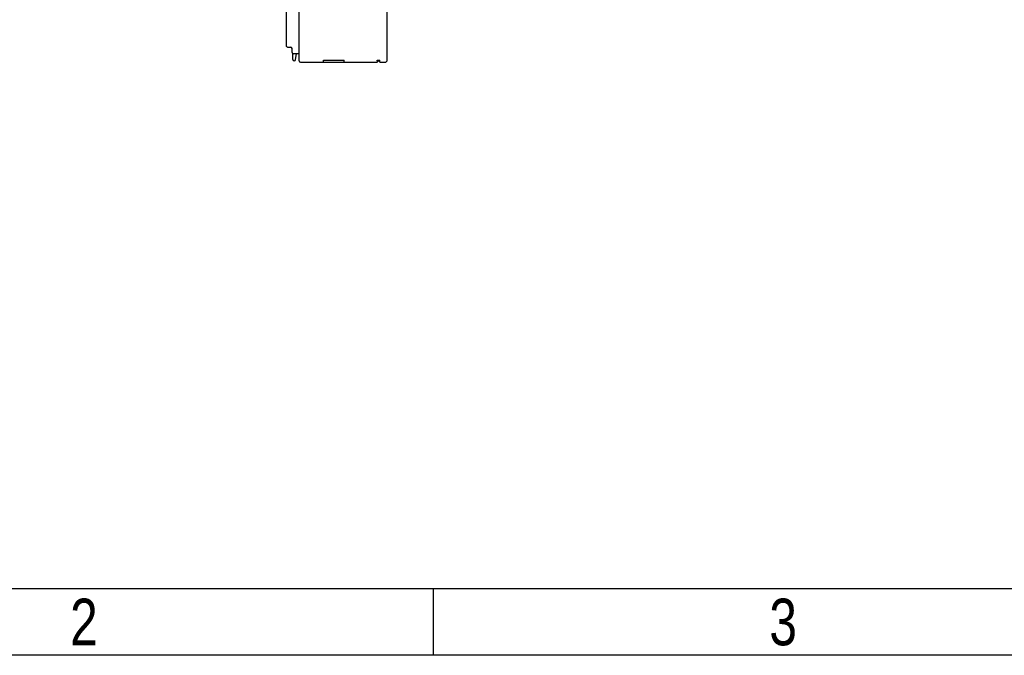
# Model space of a CAD drawing. Header units: millimetres. Extents: x 0 to 1706, y 0 to 575.
# Tile 4 of 32: x 1036 to 1179, y 0 to 92. Entities that reach past the tile are written whole.
import ezdxf
from ezdxf.enums import TextEntityAlignment as Align

# ---------------------------------------------------------------- set-up
doc = ezdxf.new("R2010")
doc.units = ezdxf.units.MM
doc.header["$LTSCALE"] = 30.734
doc.layers.get('0').update_dxf_attribs({"linetype": 'CONTINUOUS'})
doc.layers.add('00_COMPONENTS', color=7, linetype='CONTINUOUS')
doc.styles.get("Standard").update_dxf_attribs({"font": 'txt', "width": 0.707})

# ---------------------------------------------------------------- blocks, each defined once
blk = doc.blocks.new('3')
at = {"color": 2}
blk.add_line((6806.12, 123.22), (6806.12, 147.22), dxfattribs=at)
for points in [[(6302.12, 123.22), (6302.12, 1548.82), (8318.12, 1548.82), (8318.12, 123.22)], [(6422.12, 147.22), (6422.12, 1524.82), (8294.12, 1524.82), (8294.12, 147.22)]]:
    blk.add_lwpolyline(points, close=True, dxfattribs=at)
at = {"color": 2, "width": 0.8}
for s, p in [('2', (6680.12, 135.22)), ('3', (6932.12, 135.22))]:
    blk.add_text(s, height=16.8, dxfattribs=at).set_placement(p, align=Align.MIDDLE_CENTER)

msp = doc.modelspace()

# ---------------------------------------------------------------- linework, layer by layer
at = {"layer": '00_COMPONENTS', "color": 7, "linetype": 'Continuous'}
for p, q in [((1076.82, 86.31), (1076.82, 97.71)), ((1089.62, 86.41), (1089.62, 95.96)), ((1074.95, 93.91), (1074.95, 88.51)), ((1075.15, 88.31), (1075.6, 88.31)), ((1075.8, 87.51), (1075.8, 88.11)), ((1075.9, 86.51), (1075.9, 87.34)), ((1076.82, 87.31), (1076, 87.31)), ((1076.32, 86.49), (1076.43, 87.31)), ((1076.1, 86.31), (1076.12, 86.31)), ((1077.02, 86.11), (1088.15, 86.11)), ((1080.39, 86.41), (1083.39, 86.41)), ((1080.39, 86.11), (1080.39, 86.41)), ((1083.39, 86.11), (1083.39, 86.41)), ((1088.15, 86.41), (1088.57, 86.41)), ((1088.15, 86.31), (1088.15, 86.41)), ((1088.45, 86.41), (1088.15, 86.11)), ((1088.35, 86.31), (1088.57, 86.31)), ((1088.57, 86.11), (1088.57, 86.41)), ((1088.57, 86.11), (1089.32, 86.11))]:
    msp.add_line(p, q, dxfattribs=at)
for centre, radius, start, end in [((1075.15, 88.51), 0.2, 179.9869, 269.9993), ((1075.6, 88.11), 0.2, 0, 90), ((1076, 87.51), 0.2, 180, 270), ((1076.1, 86.51), 0.2, 180, 270), ((1076.12, 86.51), 0.2, 270, 352.5), ((1077.02, 86.31), 0.2, 180, 270), ((1089.32, 86.41), 0.3, 270, 0)]:
    msp.add_arc(centre, radius, start, end, dxfattribs=at)
msp.add_ellipse((1088.35, 86.31), major_axis=(0, 0.2), ratio=1, start_param=-4.712389, end_param=-3.926991, dxfattribs=at)

# ---------------------------------------------------------------- block references
at = {"xscale": 0.4030154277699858, "yscale": 0.4030154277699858, "zscale": 0.4030154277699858}
msp.add_blockref('3', (-1646.62, -49.66), dxfattribs=at)

doc.saveas('drawing.dxf')
